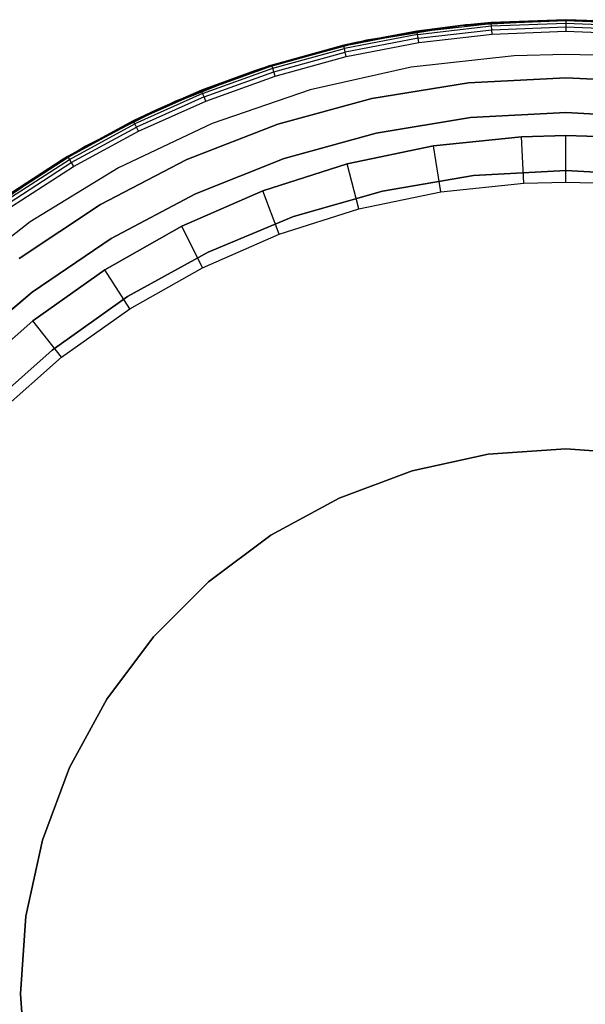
# Model space of a CAD drawing. Extents: x -4.24 to 4.16, y -4.27 to 4.13.
# Tile 6 of 8: x -2.39 to 0.05, y -0.12 to 4.13. Entities that reach past the tile are written whole.
import ezdxf

# ---------------------------------------------------------------- set-up
doc = ezdxf.new("R2010")
doc.units = 0
doc.header["$LTSCALE"] = 2.54
doc.layers.get('0').update_dxf_attribs({"color": 13, "linetype": 'CONTINUOUS'})

# ---------------------------------------------------------------- blocks, each defined once
blk = doc.blocks.new('Z_O_ENIE_SILBA_STL_1')
at = {"color": 0}
for p, q in [((3.3391, 8.3438), (3.7879, 8.4174)), ((3.3391, 8.3438), (3.7879, 8.4174)), ((3.3829, 8.3532, -5.8), (3.8102, 8.4197, -5.8)), ((3.8102, 8.4197, -7.1), (3.3829, 8.3532, -7.1)), ((3.3829, 8.3532, -5.8), (3.8102, 8.4197, -5.8)), ((3.8102, 8.4197, -7.1), (3.3829, 8.3532, -7.1)), ((3.7879, 8.4174), (3.6009, 8.3928, -5.75)), ((3.7879, 8.4174), (3.6009, 8.3928, -5.75)), ((3.7879, 8.4174, -5.75), (3.6009, 8.3928, -5.75)), ((3.7879, 8.4174, -5.75), (3.6009, 8.3928, -5.75)), ((3.6015, 8.389, -5.7691), (3.9208, 8.4259, -5.7691)), ((3.6015, 8.389, -5.7691), (3.9208, 8.4259, -5.7691)), ((3.6015, 8.389, -5.7691), (3.7879, 8.4174, -5.75)), ((3.6015, 8.389, -5.7691), (3.7879, 8.4174, -5.75)), ((3.6031, 8.3783, -5.7854), (3.9216, 8.4151, -5.7854)), ((3.6031, 8.3783, -5.7854), (3.9216, 8.4151, -5.7854)), ((3.7879, 8.4174), (4.242, 8.442)), ((3.7879, 8.4174), (4.242, 8.442)), ((3.7879, 8.4174), (3.9205, 8.4297, -5.75)), ((3.9205, 8.4297, -5.75), (3.7879, 8.4174, -5.75)), ((3.7879, 8.4174), (3.9205, 8.4297, -5.75)), ((3.9205, 8.4297, -5.75), (3.7879, 8.4174, -5.75)), ((3.7879, 8.4174, -5.75), (3.9208, 8.4259, -5.7691)), ((3.7879, 8.4174, -5.75), (3.9208, 8.4259, -5.7691)), ((3.7879, 8.4174), (3.7879, 8.4174, -5.75)), ((3.7879, 8.4174), (3.7879, 8.4174, -5.75)), ((3.8102, 8.4197, -5.8), (4.242, 8.442, -5.8)), ((4.242, 8.442, -7.1), (3.8102, 8.4197, -7.1)), ((3.8102, 8.4197, -5.8), (4.242, 8.442, -5.8)), ((4.242, 8.442, -7.1), (3.8102, 8.4197, -7.1)), ((3.8102, 8.4197, -5.8), (3.8102, 8.4197, -7.1)), ((3.8102, 8.4197, -5.8), (3.8102, 8.4197, -7.1)), ((4.242, 8.442), (3.9205, 8.4297, -5.75)), ((4.242, 8.442), (3.9205, 8.4297, -5.75)), ((4.242, 8.442, -5.75), (3.9205, 8.4297, -5.75)), ((4.242, 8.442, -5.75), (3.9205, 8.4297, -5.75)), ((3.9205, 8.4297, -5.75), (3.9208, 8.4259, -5.7691)), ((3.9205, 8.4297, -5.75), (3.9208, 8.4259, -5.7691)), ((3.9208, 8.4259, -5.7691), (4.242, 8.4382, -5.7691)), ((3.9208, 8.4259, -5.7691), (4.242, 8.4382, -5.7691)), ((3.9216, 8.4151, -5.7854), (3.9208, 8.4259, -5.7691)), ((3.9216, 8.4151, -5.7854), (3.9208, 8.4259, -5.7691)), ((3.9216, 8.4151, -5.7854), (4.242, 8.4274, -5.7854)), ((3.9216, 8.4151, -5.7854), (4.242, 8.4274, -5.7854)), ((3.9229, 8.3989, -5.7962), (3.9216, 8.4151, -5.7854)), ((3.9229, 8.3989, -5.7962), (3.9216, 8.4151, -5.7854)), ((3.9229, 8.3989, -5.7962), (4.242, 8.4111, -5.7962)), ((3.9229, 8.3989, -5.7962), (4.242, 8.4111, -5.7962)), ((4.242, 8.442), (4.242, 8.442, -5.75)), ((4.242, 8.442), (4.242, 8.442, -5.75)), ((4.242, 8.442), (4.5635, 8.4297, -5.75)), ((4.5635, 8.4297, -5.75), (4.242, 8.442, -5.75)), ((4.242, 8.442), (4.5635, 8.4297, -5.75)), ((4.242, 8.442), (4.6961, 8.4174)), ((4.242, 8.442), (4.6961, 8.4174)), ((4.242, 8.442, -5.75), (4.242, 8.4382, -5.7691)), ((4.5635, 8.4297, -5.75), (4.242, 8.442, -5.75)), ((4.242, 8.442, -5.75), (4.242, 8.4382, -5.7691)), ((4.6738, 8.4197, -7.1), (4.242, 8.442, -7.1)), ((4.242, 8.442, -5.8), (4.242, 8.442, -7.1)), ((4.242, 8.442, -5.8), (4.6738, 8.4197, -5.8)), ((4.242, 8.442, -5.8), (4.242, 8.442, -7.1)), ((4.242, 8.442, -5.8), (4.6738, 8.4197, -5.8)), ((4.6738, 8.4197, -7.1), (4.242, 8.442, -7.1)), ((4.242, 8.4382, -5.7691), (4.242, 8.4274, -5.7854)), ((4.242, 8.4382, -5.7691), (4.5632, 8.4259, -5.7691)), ((4.242, 8.4382, -5.7691), (4.242, 8.4274, -5.7854)), ((4.242, 8.4382, -5.7691), (4.5632, 8.4259, -5.7691)), ((4.242, 8.4274, -5.7854), (4.242, 8.4111, -5.7962)), ((4.242, 8.4274, -5.7854), (4.5624, 8.4151, -5.7854)), ((4.242, 8.4274, -5.7854), (4.242, 8.4111, -5.7962)), ((4.242, 8.4274, -5.7854), (4.5624, 8.4151, -5.7854)), ((4.242, 8.4111, -5.7962), (4.242, 8.392, -5.8)), ((4.242, 8.4111, -5.7962), (4.5611, 8.3989, -5.7962)), ((4.242, 8.4111, -5.7962), (4.242, 8.392, -5.8)), ((4.242, 8.4111, -5.7962), (4.5611, 8.3989, -5.7962)), ((3.6015, 8.389, -5.7691), (3.2859, 8.3278, -5.7691)), ((3.6015, 8.389, -5.7691), (3.2859, 8.3278, -5.7691)), ((3.6031, 8.3783, -5.7854), (3.2884, 8.3173, -5.7854)), ((3.6031, 8.3783, -5.7854), (3.2884, 8.3173, -5.7854)), ((3.3391, 8.3438), (3.6009, 8.3928, -5.75)), ((3.6009, 8.3928, -5.75), (3.3391, 8.3438, -5.75)), ((3.3391, 8.3438), (3.6009, 8.3928, -5.75)), ((3.6009, 8.3928, -5.75), (3.3391, 8.3438, -5.75)), ((3.6015, 8.389, -5.7691), (3.3391, 8.3438, -5.75)), ((3.6015, 8.389, -5.7691), (3.3391, 8.3438, -5.75)), ((3.6009, 8.3928, -5.75), (3.6015, 8.389, -5.7691)), ((3.6009, 8.3928, -5.75), (3.6015, 8.389, -5.7691)), ((3.6031, 8.3783, -5.7854), (3.6015, 8.389, -5.7691)), ((3.6031, 8.3783, -5.7854), (3.6015, 8.389, -5.7691)), ((3.6056, 8.3623, -5.7962), (3.6031, 8.3783, -5.7854)), ((3.6056, 8.3623, -5.7962), (3.6031, 8.3783, -5.7854)), ((3.6056, 8.3623, -5.7962), (3.9229, 8.3989, -5.7962)), ((3.6056, 8.3623, -5.7962), (3.9229, 8.3989, -5.7962)), ((3.6085, 8.3434, -5.8), (3.9243, 8.3798, -5.8)), ((3.6085, 8.3434, -5.8), (3.9243, 8.3798, -5.8)), ((3.9243, 8.3798, -5.8), (3.9229, 8.3989, -5.7962)), ((3.9243, 8.3798, -5.8), (3.9229, 8.3989, -5.7962)), ((3.9243, 8.3798, -5.8), (4.242, 8.392, -5.8)), ((3.9243, 8.3798, -5.8), (4.242, 8.392, -5.8)), ((4.242, 8.392, -5.8), (4.5597, 8.3798, -5.8)), ((4.242, 8.392, -5.8), (4.5597, 8.3798, -5.8)), ((2.9009, 8.2221), (3.3391, 8.3438)), ((2.9009, 8.2221), (3.3391, 8.3438)), ((2.9647, 8.2431, -5.8), (3.3829, 8.3532, -5.8)), ((3.3829, 8.3532, -7.1), (2.9647, 8.2431, -7.1)), ((2.9647, 8.2431, -5.8), (3.3829, 8.3532, -5.8)), ((3.3829, 8.3532, -7.1), (2.9647, 8.2431, -7.1)), ((2.9748, 8.2463, -5.75), (3.3391, 8.3438)), ((2.9748, 8.2463, -5.75), (3.3391, 8.3438)), ((3.285, 8.3315, -5.75), (2.9748, 8.2463, -5.75)), ((3.285, 8.3315, -5.75), (2.9748, 8.2463, -5.75)), ((2.9759, 8.2426, -5.7691), (3.2859, 8.3278, -5.7691)), ((2.9759, 8.2426, -5.7691), (3.2859, 8.3278, -5.7691)), ((3.3391, 8.3438, -5.75), (3.285, 8.3315, -5.75)), ((3.285, 8.3315, -5.75), (3.3391, 8.3438)), ((3.285, 8.3315, -5.75), (3.3391, 8.3438)), ((3.3391, 8.3438, -5.75), (3.285, 8.3315, -5.75)), ((3.2859, 8.3278, -5.7691), (3.285, 8.3315, -5.75)), ((3.2859, 8.3278, -5.7691), (3.285, 8.3315, -5.75)), ((3.3391, 8.3438, -5.75), (3.2859, 8.3278, -5.7691)), ((3.3391, 8.3438, -5.75), (3.2859, 8.3278, -5.7691)), ((3.2884, 8.3173, -5.7854), (3.2859, 8.3278, -5.7691)), ((3.2884, 8.3173, -5.7854), (3.2859, 8.3278, -5.7691)), ((3.6056, 8.3623, -5.7962), (3.292, 8.3015, -5.7962)), ((3.6056, 8.3623, -5.7962), (3.292, 8.3015, -5.7962)), ((3.2964, 8.2828, -5.8), (3.6085, 8.3434, -5.8)), ((3.2964, 8.2828, -5.8), (3.6085, 8.3434, -5.8)), ((3.3391, 8.3438), (3.3391, 8.3438, -5.75)), ((3.3391, 8.3438), (3.3391, 8.3438, -5.75)), ((3.3829, 8.3532, -5.8), (3.3829, 8.3532, -7.1)), ((3.3829, 8.3532, -5.8), (3.3829, 8.3532, -7.1)), ((3.6085, 8.3434, -5.8), (3.6056, 8.3623, -5.7962)), ((3.6085, 8.3434, -5.8), (3.6056, 8.3623, -5.7962)), ((2.9792, 8.2323, -5.7854), (3.2884, 8.3173, -5.7854)), ((2.9792, 8.2323, -5.7854), (3.2884, 8.3173, -5.7854)), ((2.9841, 8.2168, -5.7962), (3.292, 8.3015, -5.7962)), ((2.9841, 8.2168, -5.7962), (3.292, 8.3015, -5.7962)), ((2.9899, 8.1986, -5.8), (3.2964, 8.2828, -5.8)), ((2.9899, 8.1986, -5.8), (3.2964, 8.2828, -5.8)), ((3.292, 8.3015, -5.7962), (3.2884, 8.3173, -5.7854)), ((3.292, 8.3015, -5.7962), (3.2884, 8.3173, -5.7854)), ((3.2964, 8.2828, -5.8), (3.292, 8.3015, -5.7962)), ((3.2964, 8.2828, -5.8), (3.292, 8.3015, -5.7962)), ((4.0189, 8.2859, -5.8), (3.5754, 8.2368, -5.8)), ((4.0189, 8.2859, -0.15), (3.5754, 8.2368, -0.15)), ((4.0189, 8.2859, -5.8), (3.5754, 8.2368, -5.8)), ((4.0189, 8.2859, -0.15), (3.5754, 8.2368, -0.15)), ((4.242, 8.292, -5.8), (4.0189, 8.2859, -5.8)), ((4.242, 8.292, -0.15), (4.0189, 8.2859, -0.15)), ((4.242, 8.292, -5.8), (4.0189, 8.2859, -5.8)), ((4.242, 8.292, -0.15), (4.0189, 8.2859, -0.15)), ((4.0189, 8.2859, -0.15), (4.0189, 8.2859, -5.8)), ((4.0189, 8.2859, -0.15), (4.0189, 8.2859, -5.8)), ((4.4651, 8.2859, -5.8), (4.242, 8.292, -5.8)), ((4.4651, 8.2859, -0.15), (4.242, 8.292, -0.15)), ((4.242, 8.292, -0.15), (4.242, 8.292, -5.8)), ((4.4651, 8.2859, -5.8), (4.242, 8.292, -5.8)), ((4.242, 8.292, -0.15), (4.242, 8.292, -5.8)), ((4.4651, 8.2859, -0.15), (4.242, 8.292, -0.15)), ((2.5601, 8.0905, -5.8), (2.9647, 8.2431, -5.8)), ((2.9647, 8.2431, -7.1), (2.5601, 8.0905, -7.1)), ((2.5601, 8.0905, -5.8), (2.9647, 8.2431, -5.8)), ((2.9647, 8.2431, -7.1), (2.5601, 8.0905, -7.1)), ((2.6734, 8.134, -5.7691), (2.9759, 8.2426, -5.7691)), ((2.6734, 8.134, -5.7691), (2.9759, 8.2426, -5.7691)), ((2.9748, 8.2463, -5.75), (2.9009, 8.2221)), ((2.9748, 8.2463, -5.75), (2.9009, 8.2221)), ((2.9748, 8.2463, -5.75), (2.9009, 8.2221, -5.75)), ((2.9748, 8.2463, -5.75), (2.9009, 8.2221, -5.75)), ((2.9759, 8.2426, -5.7691), (2.9009, 8.2221, -5.75)), ((2.9759, 8.2426, -5.7691), (2.9009, 8.2221, -5.75)), ((2.9647, 8.2431, -5.8), (2.9647, 8.2431, -7.1)), ((2.9647, 8.2431, -5.8), (2.9647, 8.2431, -7.1)), ((2.9748, 8.2463, -5.75), (2.9759, 8.2426, -5.7691)), ((2.9748, 8.2463, -5.75), (2.9759, 8.2426, -5.7691)), ((2.9792, 8.2323, -5.7854), (2.9759, 8.2426, -5.7691)), ((2.9792, 8.2323, -5.7854), (2.9759, 8.2426, -5.7691)), ((3.5754, 8.2368, -5.8), (3.14, 8.1392, -5.8)), ((3.5754, 8.2368, -0.15), (3.14, 8.1392, -0.15)), ((3.5754, 8.2368, -5.8), (3.14, 8.1392, -5.8)), ((3.5754, 8.2368, -0.15), (3.14, 8.1392, -0.15)), ((3.5754, 8.2368, -0.15), (3.5754, 8.2368, -5.8)), ((3.5754, 8.2368, -0.15), (3.5754, 8.2368, -5.8)), ((2.4785, 8.0538), (2.9009, 8.2221)), ((2.4785, 8.0538), (2.9009, 8.2221)), ((2.9009, 8.2221), (2.672, 8.1375, -5.75)), ((2.9009, 8.2221, -5.75), (2.672, 8.1375, -5.75)), ((2.9009, 8.2221), (2.672, 8.1375, -5.75)), ((2.9009, 8.2221, -5.75), (2.672, 8.1375, -5.75)), ((2.6734, 8.134, -5.7691), (2.9009, 8.2221, -5.75)), ((2.6734, 8.134, -5.7691), (2.9009, 8.2221, -5.75)), ((2.6774, 8.1239, -5.7854), (2.9792, 8.2323, -5.7854)), ((2.6774, 8.1239, -5.7854), (2.9792, 8.2323, -5.7854)), ((2.6835, 8.1089, -5.7962), (2.9841, 8.2168, -5.7962)), ((2.6835, 8.1089, -5.7962), (2.9841, 8.2168, -5.7962)), ((2.6907, 8.0911, -5.8), (2.9899, 8.1986, -5.8)), ((2.6907, 8.0911, -5.8), (2.9899, 8.1986, -5.8)), ((2.9009, 8.2221, -5.75), (2.9009, 8.2221)), ((2.9009, 8.2221, -5.75), (2.9009, 8.2221)), ((2.9841, 8.2168, -5.7962), (2.9792, 8.2323, -5.7854)), ((2.9841, 8.2168, -5.7962), (2.9792, 8.2323, -5.7854)), ((2.9899, 8.1986, -5.8), (2.9841, 8.2168, -5.7962)), ((2.9899, 8.1986, -5.8), (2.9841, 8.2168, -5.7962)), ((3.8221, 8.1696, -7.1), (3.407, 8.1027, -7.1)), ((3.407, 8.1027, -6.95), (3.8221, 8.1696, -6.95)), ((3.8221, 8.1696, -7.1), (3.407, 8.1027, -7.1)), ((3.407, 8.1027, -6.95), (3.8221, 8.1696, -6.95)), ((4.242, 8.192, -7.1), (3.8221, 8.1696, -7.1)), ((3.8221, 8.1696, -6.95), (4.242, 8.192, -6.95)), ((4.242, 8.192, -7.1), (3.8221, 8.1696, -7.1)), ((3.8221, 8.1696, -6.95), (4.242, 8.192, -6.95)), ((3.8221, 8.1696, -7.1), (3.8221, 8.1696, -6.95)), ((3.8221, 8.1696, -7.1), (3.8221, 8.1696, -6.95)), ((4.6619, 8.1696, -7.1), (4.242, 8.192, -7.1)), ((4.242, 8.192, -6.95), (4.6619, 8.1696, -6.95)), ((4.242, 8.192, -6.95), (4.242, 8.192, -7.1)), ((4.6619, 8.1696, -7.1), (4.242, 8.192, -7.1)), ((4.242, 8.192, -6.95), (4.6619, 8.1696, -6.95)), ((4.242, 8.192, -6.95), (4.242, 8.192, -7.1)), ((2.6734, 8.134, -5.7691), (2.3801, 8.0025, -5.7691)), ((2.6734, 8.134, -5.7691), (2.3801, 8.0025, -5.7691)), ((2.6774, 8.1239, -5.7854), (2.3849, 7.9928, -5.7854)), ((2.6774, 8.1239, -5.7854), (2.3849, 7.9928, -5.7854)), ((2.6835, 8.1089, -5.7962), (2.3921, 7.9782, -5.7962)), ((2.6835, 8.1089, -5.7962), (2.3921, 7.9782, -5.7962)), ((2.672, 8.1375, -5.75), (2.4785, 8.0538)), ((2.672, 8.1375, -5.75), (2.4785, 8.0538)), ((2.672, 8.1375, -5.75), (2.4785, 8.0538, -5.75)), ((2.672, 8.1375, -5.75), (2.4785, 8.0538, -5.75)), ((2.6734, 8.134, -5.7691), (2.4785, 8.0538, -5.75)), ((2.6734, 8.134, -5.7691), (2.4785, 8.0538, -5.75)), ((2.672, 8.1375, -5.75), (2.6734, 8.134, -5.7691)), ((2.672, 8.1375, -5.75), (2.6734, 8.134, -5.7691)), ((2.6774, 8.1239, -5.7854), (2.6734, 8.134, -5.7691)), ((2.6774, 8.1239, -5.7854), (2.6734, 8.134, -5.7691)), ((2.6835, 8.1089, -5.7962), (2.6774, 8.1239, -5.7854)), ((2.6835, 8.1089, -5.7962), (2.6774, 8.1239, -5.7854)), ((2.6907, 8.0911, -5.8), (2.6835, 8.1089, -5.7962)), ((2.6907, 8.0911, -5.8), (2.6835, 8.1089, -5.7962)), ((3.14, 8.1392, -5.8), (2.7179, 7.9943, -5.8)), ((3.14, 8.1392, -0.15), (2.7179, 7.9943, -0.15)), ((3.14, 8.1392, -5.8), (2.7179, 7.9943, -5.8)), ((3.14, 8.1392, -0.15), (2.7179, 7.9943, -0.15)), ((3.14, 8.1392, -0.15), (3.14, 8.1392, -5.8)), ((3.14, 8.1392, -0.15), (3.14, 8.1392, -5.8)), ((2.1733, 7.8972, -5.8), (2.5601, 8.0905, -5.8)), ((2.5601, 8.0905, -7.1), (2.1733, 7.8972, -7.1)), ((2.1733, 7.8972, -5.8), (2.5601, 8.0905, -5.8)), ((2.5601, 8.0905, -7.1), (2.1733, 7.8972, -7.1)), ((2.4006, 7.9611, -5.8), (2.6907, 8.0911, -5.8)), ((2.4006, 7.9611, -5.8), (2.6907, 8.0911, -5.8)), ((2.5601, 8.0905, -5.8), (2.5601, 8.0905, -7.1)), ((2.5601, 8.0905, -5.8), (2.5601, 8.0905, -7.1)), ((3.407, 8.1027, -7.1), (3.0014, 7.9921, -7.1)), ((3.0014, 7.9921, -6.95), (3.407, 8.1027, -6.95)), ((3.407, 8.1027, -7.1), (3.0014, 7.9921, -7.1)), ((3.0014, 7.9921, -6.95), (3.407, 8.1027, -6.95)), ((3.407, 8.1027, -7.1), (3.407, 8.1027, -6.95)), ((3.407, 8.1027, -7.1), (3.407, 8.1027, -6.95)), ((2.0767, 7.8408), (2.4785, 8.0538)), ((2.0767, 7.8408), (2.4785, 8.0538)), ((2.4785, 8.0538), (2.0957, 7.8522, -5.75)), ((2.4785, 8.0538), (2.0957, 7.8522, -5.75)), ((2.4785, 8.0538), (2.3784, 8.0059, -5.75)), ((2.4785, 8.0538, -5.75), (2.3784, 8.0059, -5.75)), ((2.4785, 8.0538), (2.3784, 8.0059, -5.75)), ((2.4785, 8.0538, -5.75), (2.3784, 8.0059, -5.75)), ((2.4785, 8.0538, -5.75), (2.3801, 8.0025, -5.7691)), ((2.4785, 8.0538, -5.75), (2.3801, 8.0025, -5.7691)), ((2.4785, 8.0538, -5.75), (2.4785, 8.0538)), ((2.4785, 8.0538, -5.75), (2.4785, 8.0538)), ((4.242, 8.042, -6.95), (3.8311, 8.0197, -6.95)), ((3.8311, 8.0197, -6.76), (4.242, 8.042, -6.76)), ((4.242, 8.042, -6.95), (3.8311, 8.0197, -6.95)), ((3.8311, 8.0197, -6.76), (4.242, 8.042, -6.76)), ((4.6529, 8.0197, -6.95), (4.242, 8.042, -6.95)), ((4.242, 8.042, -6.76), (4.6529, 8.0197, -6.76)), ((4.242, 8.042, -6.76), (4.242, 8.042, -6.95)), ((4.6529, 8.0197, -6.95), (4.242, 8.042, -6.95)), ((4.242, 8.042, -6.76), (4.6529, 8.0197, -6.76)), ((4.242, 8.042, -6.76), (4.242, 8.042, -6.95)), ((2.3784, 8.0059, -5.75), (2.0957, 7.8522, -5.75)), ((2.3784, 8.0059, -5.75), (2.0957, 7.8522, -5.75)), ((2.0977, 7.8489, -5.7691), (2.3801, 8.0025, -5.7691)), ((2.0977, 7.8489, -5.7691), (2.3801, 8.0025, -5.7691)), ((2.1032, 7.8396, -5.7854), (2.3849, 7.9928, -5.7854)), ((2.1032, 7.8396, -5.7854), (2.3849, 7.9928, -5.7854)), ((2.7179, 7.9943, -5.8), (2.3144, 7.8039, -5.8)), ((2.7179, 7.9943, -0.15), (2.3144, 7.8039, -0.15)), ((2.7179, 7.9943, -5.8), (2.3144, 7.8039, -5.8)), ((2.7179, 7.9943, -0.15), (2.3144, 7.8039, -0.15)), ((2.3801, 8.0025, -5.7691), (2.3784, 8.0059, -5.75)), ((2.3801, 8.0025, -5.7691), (2.3784, 8.0059, -5.75)), ((2.3849, 7.9928, -5.7854), (2.3801, 8.0025, -5.7691)), ((2.3849, 7.9928, -5.7854), (2.3801, 8.0025, -5.7691)), ((2.3921, 7.9782, -5.7962), (2.3849, 7.9928, -5.7854)), ((2.3921, 7.9782, -5.7962), (2.3849, 7.9928, -5.7854)), ((3.0014, 7.9921, -7.1), (2.6098, 7.839, -7.1)), ((2.6098, 7.839, -6.95), (3.0014, 7.9921, -6.95)), ((3.0014, 7.9921, -7.1), (2.6098, 7.839, -7.1)), ((2.6098, 7.839, -6.95), (3.0014, 7.9921, -6.95)), ((2.7179, 7.9943, -0.15), (2.7179, 7.9943, -5.8)), ((2.7179, 7.9943, -0.15), (2.7179, 7.9943, -5.8)), ((3.0014, 7.9921, -7.1), (3.0014, 7.9921, -6.95)), ((3.0014, 7.9921, -7.1), (3.0014, 7.9921, -6.95)), ((3.8311, 8.0197, -6.95), (3.4251, 7.9532, -6.95)), ((3.4251, 7.9532, -6.76), (3.8311, 8.0197, -6.76)), ((3.8311, 8.0197, -6.95), (3.4251, 7.9532, -6.95)), ((3.4251, 7.9532, -6.76), (3.8311, 8.0197, -6.76)), ((3.8311, 8.0197, -6.95), (3.8311, 8.0197, -6.76)), ((3.8311, 8.0197, -6.95), (3.8311, 8.0197, -6.76)), ((2.1115, 7.8257, -5.7962), (2.3921, 7.9782, -5.7962)), ((2.1115, 7.8257, -5.7962), (2.3921, 7.9782, -5.7962)), ((2.1213, 7.8092, -5.8), (2.4006, 7.9611, -5.8)), ((2.1213, 7.8092, -5.8), (2.4006, 7.9611, -5.8)), ((2.4006, 7.9611, -5.8), (2.3921, 7.9782, -5.7962)), ((2.4006, 7.9611, -5.8), (2.3921, 7.9782, -5.7962)), ((3.4251, 7.9532, -6.95), (3.0287, 7.8431, -6.95)), ((3.0287, 7.8431, -6.76), (3.4251, 7.9532, -6.76)), ((3.4251, 7.9532, -6.95), (3.0287, 7.8431, -6.95)), ((3.0287, 7.8431, -6.76), (3.4251, 7.9532, -6.76)), ((3.4251, 7.9532, -6.95), (3.4251, 7.9532, -6.76)), ((3.4251, 7.9532, -6.95), (3.4251, 7.9532, -6.76)), ((4.242, 7.942, -6.2995), (4.0515, 7.9371, -6.2995)), ((4.0515, 7.9371, -4.6995), (4.242, 7.942, -4.6995)), ((4.0515, 7.9371, -4.6995), (4.242, 7.942, -4.6995)), ((4.242, 7.942, -6.2995), (4.0515, 7.9371, -6.2995)), ((4.242, 7.942, -6.2995), (4.242, 7.942, -4.6995)), ((4.242, 7.942, -4.6995), (4.4325, 7.9371, -4.6995)), ((4.4325, 7.9371, -6.2995), (4.242, 7.942, -6.2995)), ((4.242, 7.942, -6.2995), (4.242, 7.942, -4.6995)), ((4.242, 7.942, -4.6995), (4.4325, 7.9371, -4.6995)), ((4.242, 7.742, -6.4995), (4.242, 7.942, -6.2995)), ((4.4325, 7.9371, -6.2995), (4.242, 7.942, -6.2995)), ((4.242, 7.742, -6.4995), (4.242, 7.942, -6.2995)), ((1.8084, 7.6651, -5.8), (2.1733, 7.8972, -5.8)), ((2.1733, 7.8972, -7.1), (1.8084, 7.6651, -7.1)), ((1.8084, 7.6651, -5.8), (2.1733, 7.8972, -5.8)), ((2.1733, 7.8972, -7.1), (1.8084, 7.6651, -7.1)), ((2.1733, 7.8972, -5.8), (2.1733, 7.8972, -7.1)), ((2.1733, 7.8972, -5.8), (2.1733, 7.8972, -7.1)), ((3.6726, 7.8979, -6.2995), (3.2997, 7.82, -6.2995)), ((3.2997, 7.82, -4.6995), (3.6726, 7.8979, -4.6995)), ((3.2997, 7.82, -4.6995), (3.6726, 7.8979, -4.6995)), ((3.6726, 7.8979, -6.2995), (3.2997, 7.82, -6.2995)), ((4.0515, 7.9371, -6.2995), (3.6726, 7.8979, -6.2995)), ((3.6726, 7.8979, -4.6995), (4.0515, 7.9371, -4.6995)), ((3.6726, 7.8979, -4.6995), (4.0515, 7.9371, -4.6995)), ((4.0515, 7.9371, -6.2995), (3.6726, 7.8979, -6.2995)), ((3.6726, 7.8979, -6.2995), (3.6726, 7.8979, -4.6995)), ((3.6726, 7.8979, -6.2995), (3.6726, 7.8979, -4.6995)), ((3.7034, 7.7003, -6.4995), (3.6726, 7.8979, -6.2995)), ((3.7034, 7.7003, -6.4995), (3.6726, 7.8979, -6.2995)), ((4.0515, 7.9371, -6.2995), (4.0515, 7.9371, -4.6995)), ((4.0515, 7.9371, -6.2995), (4.0515, 7.9371, -4.6995)), ((4.0618, 7.7374, -6.4995), (4.0515, 7.9371, -6.2995)), ((4.0618, 7.7374, -6.4995), (4.0515, 7.9371, -6.2995)), ((1.7003, 7.5856), (2.0767, 7.8408)), ((1.7003, 7.5856), (2.0767, 7.8408)), ((1.8257, 7.6773, -5.75), (2.0977, 7.8489, -5.7691)), ((1.8257, 7.6773, -5.75), (2.0977, 7.8489, -5.7691)), ((2.0767, 7.8408), (1.8257, 7.6773, -5.75)), ((2.0767, 7.8408), (1.8257, 7.6773, -5.75)), ((2.0767, 7.8408, -5.75), (1.8257, 7.6773, -5.75)), ((2.0767, 7.8408, -5.75), (1.8257, 7.6773, -5.75)), ((1.8279, 7.6742, -5.7691), (2.0977, 7.8489, -5.7691)), ((1.8279, 7.6742, -5.7691), (2.0977, 7.8489, -5.7691)), ((1.8341, 7.6653, -5.7854), (2.1032, 7.8396, -5.7854)), ((1.8341, 7.6653, -5.7854), (2.1032, 7.8396, -5.7854)), ((1.8434, 7.6521, -5.7962), (2.1115, 7.8257, -5.7962)), ((1.8434, 7.6521, -5.7962), (2.1115, 7.8257, -5.7962)), ((2.0767, 7.8408), (2.0957, 7.8522, -5.75)), ((2.0957, 7.8522, -5.75), (2.0767, 7.8408, -5.75)), ((2.0767, 7.8408), (2.0957, 7.8522, -5.75)), ((2.0957, 7.8522, -5.75), (2.0767, 7.8408, -5.75)), ((2.0767, 7.8408, -5.75), (2.0977, 7.8489, -5.7691)), ((2.0767, 7.8408, -5.75), (2.0977, 7.8489, -5.7691)), ((2.0767, 7.8408), (2.0767, 7.8408, -5.75)), ((2.0767, 7.8408), (2.0767, 7.8408, -5.75)), ((2.0977, 7.8489, -5.7691), (2.0957, 7.8522, -5.75)), ((2.0977, 7.8489, -5.7691), (2.0957, 7.8522, -5.75)), ((2.0977, 7.8489, -5.7691), (2.1032, 7.8396, -5.7854)), ((2.0977, 7.8489, -5.7691), (2.1032, 7.8396, -5.7854)), ((2.1032, 7.8396, -5.7854), (2.1115, 7.8257, -5.7962)), ((2.1032, 7.8396, -5.7854), (2.1115, 7.8257, -5.7962)), ((2.1115, 7.8257, -5.7962), (2.1213, 7.8092, -5.8)), ((2.1115, 7.8257, -5.7962), (2.1213, 7.8092, -5.8)), ((2.6098, 7.839, -7.1), (2.2367, 7.6451, -7.1)), ((2.2367, 7.6451, -6.95), (2.6098, 7.839, -6.95)), ((2.6098, 7.839, -7.1), (2.2367, 7.6451, -7.1)), ((2.2367, 7.6451, -6.95), (2.6098, 7.839, -6.95)), ((2.6098, 7.839, -7.1), (2.6098, 7.839, -6.95)), ((2.6098, 7.839, -7.1), (2.6098, 7.839, -6.95)), ((3.0287, 7.8431, -6.95), (2.6464, 7.6908, -6.95)), ((2.6464, 7.6908, -6.76), (3.0287, 7.8431, -6.76)), ((3.0287, 7.8431, -6.95), (2.6464, 7.6908, -6.95)), ((2.6464, 7.6908, -6.76), (3.0287, 7.8431, -6.76)), ((3.2997, 7.82, -6.2995), (2.9368, 7.7042, -6.2995)), ((2.9368, 7.7042, -4.6995), (3.2997, 7.82, -4.6995)), ((2.9368, 7.7042, -4.6995), (3.2997, 7.82, -4.6995)), ((3.2997, 7.82, -6.2995), (2.9368, 7.7042, -6.2995)), ((3.0287, 7.8431, -6.95), (3.0287, 7.8431, -6.76)), ((3.0287, 7.8431, -6.95), (3.0287, 7.8431, -6.76)), ((3.2997, 7.82, -6.2995), (3.2997, 7.82, -4.6995)), ((3.2997, 7.82, -6.2995), (3.2997, 7.82, -4.6995)), ((3.3507, 7.6266, -6.4995), (3.2997, 7.82, -6.2995)), ((3.3507, 7.6266, -6.4995), (3.2997, 7.82, -6.2995)), ((1.8544, 7.6364, -5.8), (2.1213, 7.8092, -5.8)), ((1.8544, 7.6364, -5.8), (2.1213, 7.8092, -5.8)), ((2.3144, 7.8039, -5.8), (1.9343, 7.5702, -5.8)), ((2.3144, 7.8039, -0.15), (1.9343, 7.5702, -0.15)), ((2.3144, 7.8039, -5.8), (1.9343, 7.5702, -5.8)), ((2.3144, 7.8039, -0.15), (1.9343, 7.5702, -0.15)), ((2.3144, 7.8039, -0.15), (2.3144, 7.8039, -5.8)), ((2.3144, 7.8039, -0.15), (2.3144, 7.8039, -5.8)), ((3.4521, 7.703, -6.76), (3.8445, 7.7697, -6.76)), ((3.8445, 7.7697, -5.8), (3.4521, 7.703, -5.8)), ((3.8445, 7.7697, -5.8), (3.4521, 7.703, -5.8)), ((3.4521, 7.703, -6.76), (3.8445, 7.7697, -6.76)), ((3.8445, 7.7697, -6.76), (4.242, 7.792, -6.76)), ((4.242, 7.792, -5.8), (3.8445, 7.7697, -5.8)), ((4.242, 7.792, -5.8), (3.8445, 7.7697, -5.8)), ((3.8445, 7.7697, -6.76), (4.242, 7.792, -6.76)), ((3.8445, 7.7697, -6.76), (3.8445, 7.7697, -5.8)), ((3.8445, 7.7697, -6.76), (3.8445, 7.7697, -5.8)), ((4.242, 7.792, -5.8), (4.242, 7.792, -6.76)), ((4.242, 7.792, -6.76), (4.6395, 7.7697, -6.76)), ((4.6395, 7.7697, -5.8), (4.242, 7.792, -5.8)), ((4.242, 7.792, -5.8), (4.242, 7.792, -6.76)), ((4.6395, 7.7697, -5.8), (4.242, 7.792, -5.8)), ((4.242, 7.792, -6.76), (4.6395, 7.7697, -6.76)), ((3.7034, 7.7003, -6.4995), (4.0618, 7.7374, -6.4995)), ((3.7034, 7.7003, -6.4995), (4.0618, 7.7374, -6.4995)), ((4.0618, 7.7374, -6.4995), (4.242, 7.742, -6.4995)), ((4.0618, 7.7374, -6.4995), (4.242, 7.742, -6.4995)), ((4.242, 7.742, -6.4995), (4.4222, 7.7374, -6.4995)), ((4.242, 7.742, -6.4995), (4.4222, 7.7374, -6.4995)), ((2.6464, 7.6908, -6.95), (2.2829, 7.4981, -6.95)), ((2.2829, 7.4981, -6.76), (2.6464, 7.6908, -6.76)), ((2.6464, 7.6908, -6.95), (2.2829, 7.4981, -6.95)), ((2.2829, 7.4981, -6.76), (2.6464, 7.6908, -6.76)), ((2.9368, 7.7042, -6.2995), (2.5878, 7.5516, -6.2995)), ((2.5878, 7.5516, -4.6995), (2.9368, 7.7042, -4.6995)), ((2.5878, 7.5516, -4.6995), (2.9368, 7.7042, -4.6995)), ((2.9368, 7.7042, -6.2995), (2.5878, 7.5516, -6.2995)), ((2.6464, 7.6908, -6.95), (2.6464, 7.6908, -6.76)), ((2.6464, 7.6908, -6.95), (2.6464, 7.6908, -6.76)), ((2.9368, 7.7042, -6.2995), (2.9368, 7.7042, -4.6995)), ((2.9368, 7.7042, -6.2995), (2.9368, 7.7042, -4.6995)), ((3.0074, 7.517, -6.4995), (2.9368, 7.7042, -6.2995)), ((3.0074, 7.517, -6.4995), (2.9368, 7.7042, -6.2995)), ((3.0695, 7.5928, -6.76), (3.4521, 7.703, -6.76)), ((3.4521, 7.703, -5.8), (3.0695, 7.5928, -5.8)), ((3.4521, 7.703, -5.8), (3.0695, 7.5928, -5.8)), ((3.0695, 7.5928, -6.76), (3.4521, 7.703, -6.76)), ((3.3507, 7.6266, -6.4995), (3.7034, 7.7003, -6.4995)), ((3.3507, 7.6266, -6.4995), (3.7034, 7.7003, -6.4995)), ((3.4521, 7.703, -6.76), (3.4521, 7.703, -5.8)), ((3.4521, 7.703, -6.76), (3.4521, 7.703, -5.8)), ((2.2367, 7.6451, -7.1), (1.8863, 7.4127, -7.1)), ((1.8863, 7.4127, -6.95), (2.2367, 7.6451, -6.95)), ((2.2367, 7.6451, -7.1), (1.8863, 7.4127, -7.1)), ((1.8863, 7.4127, -6.95), (2.2367, 7.6451, -6.95)), ((2.2367, 7.6451, -7.1), (2.2367, 7.6451, -6.95)), ((2.2367, 7.6451, -7.1), (2.2367, 7.6451, -6.95)), ((3.0074, 7.517, -6.4995), (3.3507, 7.6266, -6.4995)), ((3.0074, 7.517, -6.4995), (3.3507, 7.6266, -6.4995)), ((1.9343, 7.5702, -5.8), (1.5822, 7.2961, -5.8)), ((1.9343, 7.5702, -0.15), (1.5822, 7.2961, -0.15)), ((1.9343, 7.5702, -5.8), (1.5822, 7.2961, -5.8)), ((1.9343, 7.5702, -0.15), (1.5822, 7.2961, -0.15)), ((1.9343, 7.5702, -0.15), (1.9343, 7.5702, -5.8)), ((1.9343, 7.5702, -0.15), (1.9343, 7.5702, -5.8)), ((2.7017, 7.4404, -6.76), (3.0695, 7.5928, -6.76)), ((3.0695, 7.5928, -5.8), (2.7017, 7.4404, -5.8)), ((3.0695, 7.5928, -5.8), (2.7017, 7.4404, -5.8)), ((2.7017, 7.4404, -6.76), (3.0695, 7.5928, -6.76)), ((3.0695, 7.5928, -6.76), (3.0695, 7.5928, -5.8)), ((3.0695, 7.5928, -6.76), (3.0695, 7.5928, -5.8)), ((2.5878, 7.5516, -6.2995), (2.2562, 7.364, -6.2995)), ((2.2562, 7.364, -4.6995), (2.5878, 7.5516, -4.6995)), ((2.2562, 7.364, -4.6995), (2.5878, 7.5516, -4.6995)), ((2.5878, 7.5516, -6.2995), (2.2562, 7.364, -6.2995)), ((2.5878, 7.5516, -6.2995), (2.5878, 7.5516, -4.6995)), ((2.5878, 7.5516, -6.2995), (2.5878, 7.5516, -4.6995)), ((2.6772, 7.3727, -6.4995), (2.5878, 7.5516, -6.2995)), ((2.6772, 7.3727, -6.4995), (2.5878, 7.5516, -6.2995)), ((2.6772, 7.3727, -6.4995), (3.0074, 7.517, -6.4995)), ((2.6772, 7.3727, -6.4995), (3.0074, 7.517, -6.4995)), ((2.2829, 7.4981, -6.95), (1.9423, 7.2672, -6.95)), ((1.9423, 7.2672, -6.76), (2.2829, 7.4981, -6.76)), ((2.2829, 7.4981, -6.95), (1.9423, 7.2672, -6.95)), ((1.9423, 7.2672, -6.76), (2.2829, 7.4981, -6.76)), ((2.2829, 7.4981, -6.95), (2.2829, 7.4981, -6.76)), ((2.2829, 7.4981, -6.95), (2.2829, 7.4981, -6.76)), ((2.3533, 7.2479, -6.76), (2.7017, 7.4404, -6.76)), ((2.7017, 7.4404, -5.8), (2.3533, 7.2479, -5.8)), ((2.7017, 7.4404, -5.8), (2.3533, 7.2479, -5.8)), ((2.3533, 7.2479, -6.76), (2.7017, 7.4404, -6.76)), ((2.7017, 7.4404, -6.76), (2.7017, 7.4404, -5.8)), ((2.7017, 7.4404, -6.76), (2.7017, 7.4404, -5.8)), ((2.2562, 7.364, -6.2995), (1.9457, 7.1432, -6.2995)), ((1.9457, 7.1432, -4.6995), (2.2562, 7.364, -4.6995)), ((1.9457, 7.1432, -4.6995), (2.2562, 7.364, -4.6995)), ((2.2562, 7.364, -6.2995), (1.9457, 7.1432, -6.2995)), ((2.2562, 7.364, -6.2995), (2.2562, 7.364, -4.6995)), ((2.2562, 7.364, -6.2995), (2.2562, 7.364, -4.6995)), ((2.3636, 7.1952, -6.4995), (2.2562, 7.364, -6.2995)), ((2.3636, 7.1952, -6.4995), (2.2562, 7.364, -6.2995)), ((2.3636, 7.1952, -6.4995), (2.6772, 7.3727, -6.4995)), ((2.3636, 7.1952, -6.4995), (2.6772, 7.3727, -6.4995)), ((1.9423, 7.2672, -6.95), (1.6287, 7.0008, -6.95)), ((1.6287, 7.0008, -6.76), (1.9423, 7.2672, -6.76)), ((1.9423, 7.2672, -6.95), (1.6287, 7.0008, -6.95)), ((1.6287, 7.0008, -6.76), (1.9423, 7.2672, -6.76)), ((1.9423, 7.2672, -6.95), (1.9423, 7.2672, -6.76)), ((1.9423, 7.2672, -6.95), (1.9423, 7.2672, -6.76)), ((2.0286, 7.0175, -6.76), (2.3533, 7.2479, -6.76)), ((2.3533, 7.2479, -5.8), (2.0286, 7.0175, -5.8)), ((2.3533, 7.2479, -5.8), (2.0286, 7.0175, -5.8)), ((2.0286, 7.0175, -6.76), (2.3533, 7.2479, -6.76)), ((2.3533, 7.2479, -6.76), (2.3533, 7.2479, -5.8)), ((2.3533, 7.2479, -6.76), (2.3533, 7.2479, -5.8)), ((2.0699, 6.9864, -6.4995), (2.3636, 7.1952, -6.4995)), ((2.0699, 6.9864, -6.4995), (2.3636, 7.1952, -6.4995)), ((1.9457, 7.1432, -6.2995), (1.6596, 6.8918, -6.2995)), ((1.6596, 6.8918, -4.6995), (1.9457, 7.1432, -4.6995)), ((1.6596, 6.8918, -4.6995), (1.9457, 7.1432, -4.6995)), ((1.9457, 7.1432, -6.2995), (1.6596, 6.8918, -6.2995)), ((1.9457, 7.1432, -6.2995), (1.9457, 7.1432, -4.6995)), ((1.9457, 7.1432, -6.2995), (1.9457, 7.1432, -4.6995)), ((2.0699, 6.9864, -6.4995), (1.9457, 7.1432, -6.2995)), ((2.0699, 6.9864, -6.4995), (1.9457, 7.1432, -6.2995)), ((1.7318, 6.7522, -6.76), (2.0286, 7.0175, -6.76)), ((2.0286, 7.0175, -5.8), (1.7318, 6.7522, -5.8)), ((2.0286, 7.0175, -5.8), (1.7318, 6.7522, -5.8)), ((1.7318, 6.7522, -6.76), (2.0286, 7.0175, -6.76)), ((2.0286, 7.0175, -6.76), (2.0286, 7.0175, -5.8)), ((2.0286, 7.0175, -6.76), (2.0286, 7.0175, -5.8)), ((1.7992, 6.7485, -6.4995), (2.0699, 6.9864, -6.4995)), ((1.7992, 6.7485, -6.4995), (2.0699, 6.9864, -6.4995)), ((3.9076, 6.5681), (4.242, 6.592)), ((4.242, 6.592, -0.15), (3.9076, 6.5681, -0.15)), ((3.9076, 6.5681), (4.242, 6.592)), ((4.242, 6.592, -0.15), (3.9076, 6.5681, -0.15)), ((4.242, 6.592), (4.5764, 6.5681)), ((4.5764, 6.5681, -0.15), (4.242, 6.592, -0.15)), ((4.242, 6.592), (4.5764, 6.5681)), ((4.242, 6.592), (4.242, 6.592, -0.15)), ((4.5764, 6.5681, -0.15), (4.242, 6.592, -0.15)), ((4.242, 6.592), (4.242, 6.592, -0.15)), ((3.5799, 6.4968), (3.9076, 6.5681)), ((3.9076, 6.5681, -0.15), (3.5799, 6.4968, -0.15)), ((3.5799, 6.4968), (3.9076, 6.5681)), ((3.9076, 6.5681, -0.15), (3.5799, 6.4968, -0.15)), ((3.9076, 6.5681), (3.9076, 6.5681, -0.15)), ((3.9076, 6.5681), (3.9076, 6.5681, -0.15)), ((3.2658, 6.3796), (3.5799, 6.4968)), ((3.5799, 6.4968, -0.15), (3.2658, 6.3796, -0.15)), ((3.2658, 6.3796), (3.5799, 6.4968)), ((3.5799, 6.4968, -0.15), (3.2658, 6.3796, -0.15)), ((3.5799, 6.4968), (3.5799, 6.4968, -0.15)), ((3.5799, 6.4968), (3.5799, 6.4968, -0.15)), ((2.9715, 6.2189), (3.2658, 6.3796)), ((3.2658, 6.3796, -0.15), (2.9715, 6.2189, -0.15)), ((2.9715, 6.2189), (3.2658, 6.3796)), ((3.2658, 6.3796, -0.15), (2.9715, 6.2189, -0.15)), ((3.2658, 6.3796), (3.2658, 6.3796, -0.15)), ((3.2658, 6.3796), (3.2658, 6.3796, -0.15)), ((2.7031, 6.018), (2.9715, 6.2189)), ((2.9715, 6.2189, -0.15), (2.7031, 6.018, -0.15)), ((2.7031, 6.018), (2.9715, 6.2189)), ((2.9715, 6.2189, -0.15), (2.7031, 6.018, -0.15)), ((2.9715, 6.2189), (2.9715, 6.2189, -0.15)), ((2.9715, 6.2189), (2.9715, 6.2189, -0.15)), ((2.466, 5.7809), (2.7031, 6.018)), ((2.7031, 6.018, -0.15), (2.466, 5.7809, -0.15)), ((2.466, 5.7809), (2.7031, 6.018)), ((2.7031, 6.018, -0.15), (2.466, 5.7809, -0.15)), ((2.7031, 6.018), (2.7031, 6.018, -0.15)), ((2.7031, 6.018), (2.7031, 6.018, -0.15)), ((2.2651, 5.5125), (2.466, 5.7809)), ((2.466, 5.7809, -0.15), (2.2651, 5.5125, -0.15)), ((2.2651, 5.5125), (2.466, 5.7809)), ((2.466, 5.7809, -0.15), (2.2651, 5.5125, -0.15)), ((2.466, 5.7809), (2.466, 5.7809, -0.15)), ((2.466, 5.7809), (2.466, 5.7809, -0.15)), ((2.1044, 5.2182), (2.2651, 5.5125)), ((2.2651, 5.5125, -0.15), (2.1044, 5.2182, -0.15)), ((2.1044, 5.2182), (2.2651, 5.5125)), ((2.2651, 5.5125, -0.15), (2.1044, 5.2182, -0.15)), ((2.2651, 5.5125), (2.2651, 5.5125, -0.15)), ((2.2651, 5.5125), (2.2651, 5.5125, -0.15)), ((1.9872, 4.9041), (2.1044, 5.2182)), ((2.1044, 5.2182, -0.15), (1.9872, 4.9041, -0.15)), ((1.9872, 4.9041), (2.1044, 5.2182)), ((2.1044, 5.2182, -0.15), (1.9872, 4.9041, -0.15)), ((2.1044, 5.2182), (2.1044, 5.2182, -0.15)), ((2.1044, 5.2182), (2.1044, 5.2182, -0.15)), ((1.9159, 4.5764), (1.9872, 4.9041)), ((1.9872, 4.9041, -0.15), (1.9159, 4.5764, -0.15)), ((1.9159, 4.5764), (1.9872, 4.9041)), ((1.9872, 4.9041, -0.15), (1.9159, 4.5764, -0.15)), ((1.9872, 4.9041), (1.9872, 4.9041, -0.15)), ((1.9872, 4.9041), (1.9872, 4.9041, -0.15)), ((1.892, 4.242), (1.9159, 4.5764)), ((1.9159, 4.5764, -0.15), (1.892, 4.242, -0.15)), ((1.892, 4.242), (1.9159, 4.5764)), ((1.9159, 4.5764, -0.15), (1.892, 4.242, -0.15)), ((1.9159, 4.5764), (1.9159, 4.5764, -0.15)), ((1.9159, 4.5764), (1.9159, 4.5764, -0.15)), ((1.9159, 3.9076), (1.892, 4.242)), ((1.892, 4.242, -0.15), (1.9159, 3.9076, -0.15)), ((1.892, 4.242), (1.892, 4.242, -0.15)), ((1.892, 4.242), (1.892, 4.242, -0.15)), ((1.9159, 3.9076), (1.892, 4.242)), ((1.892, 4.242, -0.15), (1.9159, 3.9076, -0.15))]:
    blk.add_line(p, q, dxfattribs=at)

msp = doc.modelspace()

# ---------------------------------------------------------------- block references
at = {"color": 0}
msp.add_blockref('Z_O_ENIE_SILBA_STL_1', (-4.2792, -4.3163, 4.6995), dxfattribs=at)

doc.saveas('drawing.dxf')
